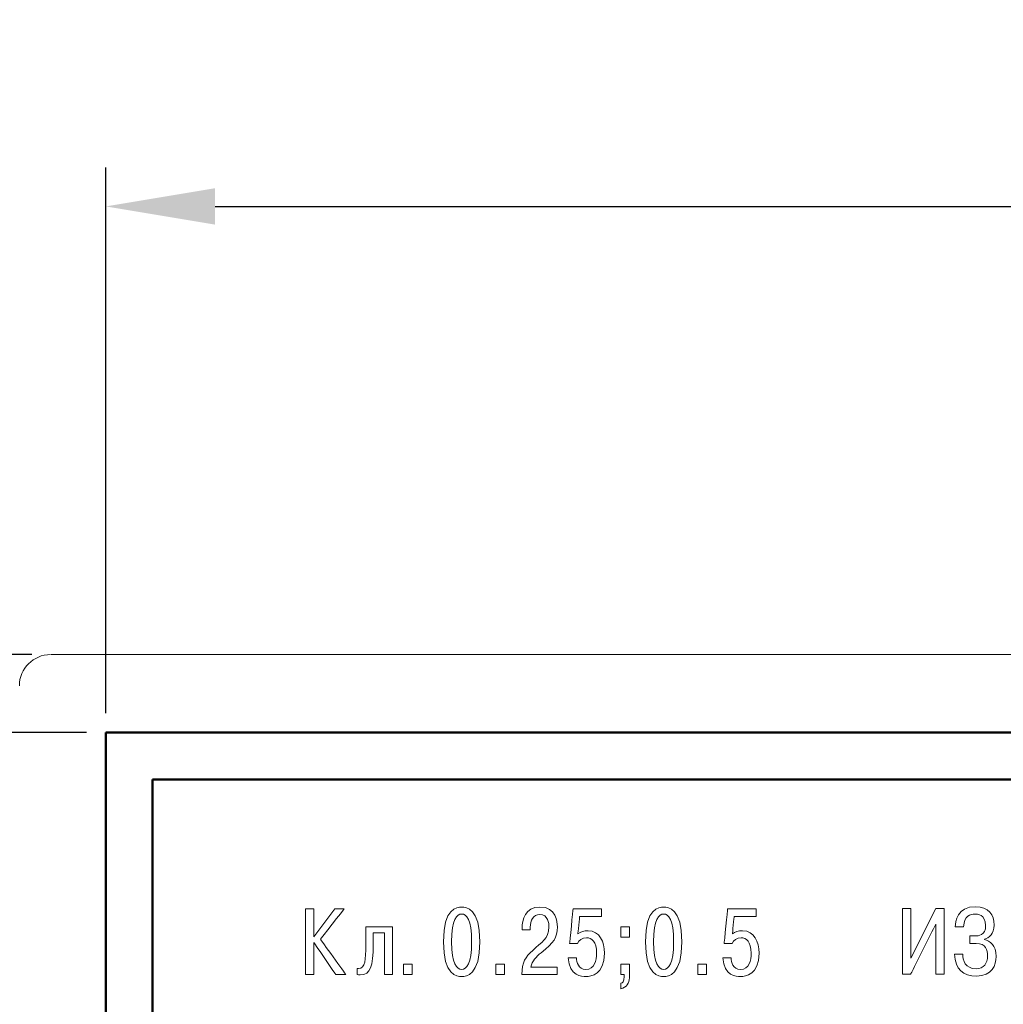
# Model space of a CAD drawing. Header units: millimetres. Extents: x 0 to 420, y 0 to 297.
# Tile 23 of 31: x 61 to 93, y 220 to 252. Entities that reach past the tile are written whole.
import ezdxf
from ezdxf.lldxf.tags import DXFTag

# ---------------------------------------------------------------- set-up
doc = ezdxf.new("R2010")
doc.units = ezdxf.units.MM
doc.layers.get('0').update_dxf_attribs({"color": 255})
doc.layers.add('dim', color=251, linetype='Continuous')
doc.layers.add('main', color=5, linetype='Continuous', lineweight=50)
doc.styles.get("Standard").update_dxf_attribs({"font": 'win_eskd.shx', "width": 0.8, "oblique": 15})
tags = doc.linetypes.add('New Line6', pattern=[0.5, 0.2, -0.3]).pattern_tags.tags
tags[6:7] = [DXFTag(74, 4), DXFTag(75, 0), DXFTag(340, '0'), DXFTag(46, 1.0), DXFTag(50, 0.0), DXFTag(44, 0.0), DXFTag(45, 0.0)]
tags[4:5] = [DXFTag(74, 4), DXFTag(75, 0), DXFTag(340, '0'), DXFTag(46, 1.0), DXFTag(50, 0.0), DXFTag(44, 0.0), DXFTag(45, 0.0)]
doc.dimstyles.new('ISO-25', dxfattribs={"dimtxt": 3.5, "dimasz": 3.5, "dimexe": 1.25, "dimexo": 0.625, "dimtad": 1, "dimtxsty": 'Standard', "dimcen": 2.5, "dimadec": 0, "dimazin": 0, "dimtfac": 1, "dimtmove": 0, "dimatfit": 3, "dimfxl": 1, "dimarcsym": 0})

# ---------------------------------------------------------------- blocks, each defined once
blk = doc.blocks.new('*D1')
at = {"layer": 'Defpoints', "color": 0, "transparency": 16777216}
for p in [(159.991, 245.532), (63.991, 228.673), (159.991, 228.673)]:
    blk.add_point(p, dxfattribs=at)
at = {"layer": 'dim', "color": 0, "lineweight": -2, "transparency": 16777216}
for p, q in [((63.991, 229.298), (63.991, 246.782)), ((159.991, 229.298), (159.991, 246.782)), ((67.491, 245.532), (156.491, 245.532))]:
    blk.add_line(p, q, dxfattribs=at)
at = {"layer": 'dim', "color": 0, "transparency": 16777216}
for points in [[(67.491, 246.115), (67.491, 244.948), (63.991, 245.532)], [(156.491, 246.115), (156.491, 244.948), (159.991, 245.532)]]:
    blk.add_solid(points, dxfattribs=at)
at = {"layer": 'dim', "color": 0, "transparency": 16777216, "insert": (111.991, 247.907), "char_height": 3.5, "attachment_point": 5}
blk.add_mtext('96', dxfattribs=at)
blk = doc.blocks.new('*D2')
at = {"layer": 'Defpoints', "color": 0, "transparency": 16777216}
for p in [(52.052, 228.673), (63.991, 228.673), (63.991, 180.673)]:
    blk.add_point(p, dxfattribs=at)
at = {"layer": 'dim', "color": 0, "lineweight": -2, "transparency": 16777216}
for p, q in [((63.366, 228.673), (50.802, 228.673)), ((52.052, 184.173), (52.052, 225.173)), ((63.366, 180.673), (50.802, 180.673))]:
    blk.add_line(p, q, dxfattribs=at)
at = {"layer": 'dim', "color": 0, "transparency": 16777216}
for points in [[(51.469, 225.173), (52.636, 225.173), (52.052, 228.673)], [(51.469, 184.173), (52.636, 184.173), (52.052, 180.673)]]:
    blk.add_solid(points, dxfattribs=at)
at = {"layer": 'dim', "color": 0, "transparency": 16777216, "insert": (49.677, 204.673), "char_height": 3.5, "attachment_point": 5, "rotation": 90}
blk.add_mtext('48', dxfattribs=at)
blk = doc.blocks.new('*D29')
at = {"layer": 'Defpoints', "color": 0, "transparency": 16777216}
for p in [(58.47, 252.973), (58.47, 208.923), (165.511, 208.923)]:
    blk.add_point(p, dxfattribs=at)
at = {"layer": 'dim', "color": 0, "lineweight": -2, "transparency": 16777216}
for p, q in [((58.47, 209.548), (58.47, 254.223)), ((165.511, 209.548), (165.511, 254.223)), ((162.011, 252.973), (61.97, 252.973))]:
    blk.add_line(p, q, dxfattribs=at)
at = {"layer": 'dim', "color": 0, "transparency": 16777216}
for points in [[(61.97, 253.557), (61.97, 252.39), (58.47, 252.973)], [(162.011, 253.557), (162.011, 252.39), (165.511, 252.973)]]:
    blk.add_solid(points, dxfattribs=at)
at = {"layer": 'dim', "color": 0, "transparency": 16777216, "insert": (111.991, 255.348), "char_height": 3.5, "attachment_point": 5}
blk.add_mtext('108', dxfattribs=at)
blk = doc.blocks.new('*D30')
at = {"layer": 'Defpoints', "color": 0, "transparency": 16777216}
for p in [(62.241, 231.173), (43.778, 178.173), (62.241, 178.173)]:
    blk.add_point(p, dxfattribs=at)
at = {"layer": 'dim', "color": 0, "lineweight": -2, "transparency": 16777216}
for p, q in [((61.616, 231.173), (42.528, 231.173)), ((43.778, 227.673), (43.778, 181.673)), ((61.616, 178.173), (42.528, 178.173))]:
    blk.add_line(p, q, dxfattribs=at)
at = {"layer": 'dim', "color": 0, "transparency": 16777216}
for points in [[(43.194, 227.673), (44.361, 227.673), (43.778, 231.173)], [(43.194, 181.673), (44.361, 181.673), (43.778, 178.173)]]:
    blk.add_solid(points, dxfattribs=at)
at = {"layer": 'dim', "color": 0, "transparency": 16777216, "insert": (41.403, 204.673), "char_height": 3.5, "attachment_point": 5, "rotation": 90}
blk.add_mtext('53', dxfattribs=at)

msp = doc.modelspace()

# ---------------------------------------------------------------- linework, layer by layer
at = {"color": 7, "linetype": 'New Line6', "lineweight": 15, "ltscale": 5}
msp.add_line((161.741, 231.173), (62.241, 231.173), dxfattribs=at)
msp.add_arc((62.22, 230.173), 1, 90, 180, dxfattribs=at)
at = {"lineweight": 9}
for points, knots in [([(75.391, 223.085), (75.391, 223.085), (75.247, 223.085), (74.807, 223.055), (74.807, 221.973), (74.807, 221.973), (74.807, 220.89), (75.247, 220.86), (75.391, 220.86)], [0.4, 0.4, 0.4, 0.4, 0.4, 0.6, 0.6, 0.6, 0.6, 1, 1, 1, 1]), ([(75.976, 221.973), (75.976, 221.973), (75.976, 223.055), (75.535, 223.085), (75.391, 223.085)], [0.2, 0.2, 0.2, 0.2, 0.2, 0.4, 0.4, 0.4, 0.4]), ([(77.9, 223.085), (77.9, 223.085), (77.418, 223.085), (77.328, 222.663), (77.328, 222.417)], [0.26666667, 0.26666667, 0.26666667, 0.26666667, 0.26666668, 0.33333333, 0.33333333, 0.33333333, 0.33333333]), ([(78.458, 222.45), (78.458, 222.45), (78.458, 222.612), (78.422, 223.085), (77.9, 223.085)], [0.2, 0.2, 0.2, 0.2, 0.20000001, 0.26666667, 0.26666667, 0.26666667, 0.26666667]), ([(81.864, 223.085), (81.864, 223.085), (81.72, 223.085), (81.279, 223.055), (81.279, 221.973), (81.279, 221.973), (81.279, 220.89), (81.72, 220.86), (81.864, 220.86)], [0.4, 0.4, 0.4, 0.4, 0.4, 0.6, 0.6, 0.6, 0.6, 1, 1, 1, 1]), ([(82.448, 221.973), (82.448, 221.973), (82.448, 223.055), (82.008, 223.085), (81.864, 223.085)], [0.2, 0.2, 0.2, 0.2, 0.2, 0.4, 0.4, 0.4, 0.4]), ([(89.785, 223.033), (89.785, 223.033), (89.785, 223.033), (89.518, 223.033), (89.518, 223.033)], [0.09090909, 0.09090909, 0.09090909, 0.09090909, 0.0909091, 0.18181818, 0.18181818, 0.18181818, 0.18181818]), ([(89.518, 223.033), (89.518, 223.033), (89.518, 223.033), (89.518, 220.934), (89.518, 220.934)], [0.18181818, 0.18181818, 0.18181818, 0.18181818, 0.18181819, 0.27272727, 0.27272727, 0.27272727, 0.27272727]), ([(90.586, 223.033), (90.586, 223.033), (90.586, 223.033), (89.785, 221.443), (89.785, 221.443)], [0.8181818, 0.8181818, 0.8181818, 0.8181818, 0.8181818, 1, 1, 1, 1]), ([(90.85, 223.033), (90.85, 223.033), (90.85, 223.033), (90.586, 223.033), (90.586, 223.033)], [0.72727273, 0.72727273, 0.72727273, 0.72727273, 0.72727274, 0.81818182, 0.81818182, 0.81818182, 0.81818182]), ([(90.85, 220.934), (90.85, 220.934), (90.85, 220.934), (90.85, 223.033), (90.85, 223.033)], [0.63636364, 0.63636364, 0.63636364, 0.63636364, 0.63636365, 0.72727273, 0.72727273, 0.72727273, 0.72727273]), ([(91.857, 223.096), (91.857, 223.096), (91.264, 223.096), (91.21, 222.622), (91.207, 222.451)], [0.31578947, 0.31578947, 0.31578947, 0.31578947, 0.31578948, 0.36842105, 0.36842105, 0.36842105, 0.36842105]), ([(92.454, 222.508), (92.454, 222.508), (92.454, 222.835), (92.277, 223.096), (91.857, 223.096)], [0.26315789, 0.26315789, 0.26315789, 0.26315789, 0.2631579, 0.31578947, 0.31578947, 0.31578947, 0.31578947]), ([(70.654, 223.022), (70.654, 223.022), (70.654, 223.022), (70.387, 223.022), (70.387, 223.022)], [0.08333333, 0.08333333, 0.08333333, 0.08333333, 0.08333334, 0.16666667, 0.16666667, 0.16666667, 0.16666667]), ([(70.387, 223.022), (70.387, 223.022), (70.387, 223.022), (70.387, 220.923), (70.387, 220.923)], [0.16666667, 0.16666667, 0.16666667, 0.16666667, 0.16666668, 0.25, 0.25, 0.25, 0.25]), ([(71.326, 223.022), (71.326, 223.022), (71.326, 223.022), (70.654, 222.129), (70.654, 222.129)], [0.8333333, 0.8333333, 0.8333333, 0.8333333, 0.8333333, 1, 1, 1, 1]), ([(70.867, 222.051), (70.867, 222.051), (70.867, 222.051), (71.626, 223.022), (71.626, 223.022)], [0.66666667, 0.66666667, 0.66666667, 0.66666667, 0.66666668, 0.75, 0.75, 0.75, 0.75]), ([(71.626, 223.022), (71.626, 223.022), (71.626, 223.022), (71.326, 223.022), (71.326, 223.022)], [0.75, 0.75, 0.75, 0.75, 0.75000001, 0.83333333, 0.83333333, 0.83333333, 0.83333333]), ([(75.07, 221.973), (75.07, 221.973), (75.07, 222.69), (75.238, 222.86), (75.391, 222.86)], [0.2, 0.2, 0.2, 0.2, 0.2, 0.4, 0.4, 0.4, 0.4]), ([(75.391, 222.86), (75.391, 222.86), (75.544, 222.86), (75.712, 222.69), (75.712, 221.973), (75.712, 221.973), (75.712, 221.256), (75.544, 221.085), (75.391, 221.085)], [0.4, 0.4, 0.4, 0.4, 0.4, 0.6, 0.6, 0.6, 0.6, 1, 1, 1, 1]), ([(77.589, 222.444), (77.589, 222.444), (77.589, 222.645), (77.679, 222.848), (77.891, 222.848), (77.891, 222.848), (78.161, 222.848), (78.188, 222.555), (78.188, 222.447), (78.188, 222.447), (78.188, 222.066), (77.948, 221.967), (77.667, 221.697)], [0.5333333, 0.5333333, 0.5333333, 0.5333333, 0.5333333, 0.6, 0.6, 0.6, 0.6, 0.6666667, 0.6666667, 0.6666667, 0.6666667, 0.7333333, 0.7333333, 0.7333333, 0.7333333]), ([(78.962, 223.022), (78.962, 223.022), (78.962, 223.022), (78.851, 221.916), (78.851, 221.916)], [0.5, 0.5, 0.5, 0.5, 0.50000001, 0.5625, 0.5625, 0.5625, 0.5625]), ([(79.876, 223.022), (79.876, 223.022), (79.876, 223.022), (78.962, 223.022), (78.962, 223.022)], [0.4375, 0.4375, 0.4375, 0.4375, 0.43750001, 0.5, 0.5, 0.5, 0.5]), ([(79.115, 222.222), (79.115, 222.222), (79.115, 222.222), (79.172, 222.785), (79.172, 222.785)], [0.25, 0.25, 0.25, 0.25, 0.25000001, 0.3125, 0.3125, 0.3125, 0.3125]), ([(79.172, 222.785), (79.172, 222.785), (79.172, 222.785), (79.876, 222.785), (79.876, 222.785)], [0.3125, 0.3125, 0.3125, 0.3125, 0.31250001, 0.375, 0.375, 0.375, 0.375]), ([(79.876, 222.785), (79.876, 222.785), (79.876, 222.785), (79.876, 223.022), (79.876, 223.022)], [0.375, 0.375, 0.375, 0.375, 0.37500001, 0.4375, 0.4375, 0.4375, 0.4375]), ([(81.543, 221.973), (81.543, 221.973), (81.543, 222.69), (81.711, 222.86), (81.864, 222.86)], [0.2, 0.2, 0.2, 0.2, 0.2, 0.4, 0.4, 0.4, 0.4]), ([(81.864, 222.86), (81.864, 222.86), (82.017, 222.86), (82.184, 222.69), (82.184, 221.973), (82.184, 221.973), (82.184, 221.256), (82.017, 221.085), (81.864, 221.085)], [0.4, 0.4, 0.4, 0.4, 0.4, 0.6, 0.6, 0.6, 0.6, 1, 1, 1, 1]), ([(83.914, 223.022), (83.914, 223.022), (83.914, 223.022), (83.803, 221.916), (83.803, 221.916)], [0.5, 0.5, 0.5, 0.5, 0.50000001, 0.5625, 0.5625, 0.5625, 0.5625]), ([(84.829, 223.022), (84.829, 223.022), (84.829, 223.022), (83.914, 223.022), (83.914, 223.022)], [0.4375, 0.4375, 0.4375, 0.4375, 0.43750001, 0.5, 0.5, 0.5, 0.5]), ([(84.067, 222.222), (84.067, 222.222), (84.067, 222.222), (84.124, 222.785), (84.124, 222.785)], [0.25, 0.25, 0.25, 0.25, 0.25000001, 0.3125, 0.3125, 0.3125, 0.3125]), ([(84.124, 222.785), (84.124, 222.785), (84.124, 222.785), (84.829, 222.785), (84.829, 222.785)], [0.3125, 0.3125, 0.3125, 0.3125, 0.31250001, 0.375, 0.375, 0.375, 0.375]), ([(84.829, 222.785), (84.829, 222.785), (84.829, 222.785), (84.829, 223.022), (84.829, 223.022)], [0.375, 0.375, 0.375, 0.375, 0.37500001, 0.4375, 0.4375, 0.4375, 0.4375]), ([(91.473, 222.451), (91.473, 222.451), (91.494, 222.811), (91.692, 222.859), (91.839, 222.859)], [0.42105263, 0.42105263, 0.42105263, 0.42105263, 0.42105264, 0.47368421, 0.47368421, 0.47368421, 0.47368421]), ([(91.839, 222.859), (91.839, 222.859), (91.914, 222.859), (92.181, 222.853), (92.181, 222.49), (92.181, 222.49), (92.181, 222.169), (91.941, 222.157), (91.857, 222.157)], [0.4736842, 0.4736842, 0.4736842, 0.4736842, 0.4736842, 0.5263158, 0.5263158, 0.5263158, 0.5263158, 0.5789474, 0.5789474, 0.5789474, 0.5789474]), ([(73.173, 222.447), (73.173, 222.447), (73.173, 222.447), (72.318, 222.447), (72.318, 222.447)], [0.8461538, 0.8461538, 0.8461538, 0.8461538, 0.8461539, 1, 1, 1, 1]), ([(73.173, 220.923), (73.173, 220.923), (73.173, 220.923), (73.173, 222.447), (73.173, 222.447)], [0.76923077, 0.76923077, 0.76923077, 0.76923077, 0.76923078, 0.84615385, 0.84615385, 0.84615385, 0.84615385]), ([(77.328, 222.417), (77.328, 222.417), (77.328, 222.417), (77.328, 222.354), (77.328, 222.354)], [0.33333333, 0.33333333, 0.33333333, 0.33333333, 0.33333334, 0.4, 0.4, 0.4, 0.4]), ([(77.589, 222.354), (77.589, 222.354), (77.589, 222.354), (77.589, 222.444), (77.589, 222.444)], [0.46666667, 0.46666667, 0.46666667, 0.46666667, 0.46666668, 0.53333333, 0.53333333, 0.53333333, 0.53333333]), ([(77.936, 221.619), (77.936, 221.619), (78.35, 221.964), (78.458, 222.087), (78.458, 222.45)], [0.13333333, 0.13333333, 0.13333333, 0.13333333, 0.13333334, 0.2, 0.2, 0.2, 0.2]), ([(80.764, 222.447), (80.764, 222.447), (80.764, 222.447), (80.488, 222.447), (80.488, 222.447)], [0.4, 0.4, 0.4, 0.4, 0.4, 0.6, 0.6, 0.6, 0.6]), ([(80.488, 222.447), (80.488, 222.447), (80.488, 222.447), (80.488, 222.12), (80.488, 222.12)], [0.6, 0.6, 0.6, 0.6, 0.6, 1, 1, 1, 1]), ([(80.764, 222.12), (80.764, 222.12), (80.764, 222.12), (80.764, 222.447), (80.764, 222.447)], [0.2, 0.2, 0.2, 0.2, 0.2, 0.4, 0.4, 0.4, 0.4]), ([(89.779, 220.934), (89.779, 220.934), (89.779, 220.934), (90.583, 222.535), (90.583, 222.535)], [0.36363636, 0.36363636, 0.36363636, 0.36363636, 0.36363637, 0.45454545, 0.45454545, 0.45454545, 0.45454545]), ([(90.583, 222.535), (90.583, 222.535), (90.583, 222.535), (90.583, 220.934), (90.583, 220.934)], [0.45454545, 0.45454545, 0.45454545, 0.45454545, 0.45454546, 0.54545455, 0.54545455, 0.54545455, 0.54545455]), ([(91.207, 222.451), (91.207, 222.451), (91.207, 222.451), (91.473, 222.451), (91.473, 222.451)], [0.36842105, 0.36842105, 0.36842105, 0.36842105, 0.36842106, 0.42105263, 0.42105263, 0.42105263, 0.42105263]), ([(92.139, 222.055), (92.139, 222.055), (92.292, 222.094), (92.454, 222.223), (92.454, 222.508)], [0.21052632, 0.21052632, 0.21052632, 0.21052632, 0.21052633, 0.26315789, 0.26315789, 0.26315789, 0.26315789]), ([(72.558, 221.874), (72.558, 221.874), (72.558, 221.874), (72.558, 222.261), (72.558, 222.261)], [0.46153846, 0.46153846, 0.46153846, 0.46153846, 0.46153847, 0.53846154, 0.53846154, 0.53846154, 0.53846154]), ([(72.558, 222.261), (72.558, 222.261), (72.558, 222.261), (72.924, 222.261), (72.924, 222.261)], [0.53846154, 0.53846154, 0.53846154, 0.53846154, 0.53846155, 0.61538462, 0.61538462, 0.61538462, 0.61538462]), ([(72.924, 222.261), (72.924, 222.261), (72.924, 222.261), (72.924, 220.923), (72.924, 220.923)], [0.61538462, 0.61538462, 0.61538462, 0.61538462, 0.61538463, 0.69230769, 0.69230769, 0.69230769, 0.69230769]), ([(77.328, 222.354), (77.328, 222.354), (77.328, 222.354), (77.589, 222.354), (77.589, 222.354)], [0.4, 0.4, 0.4, 0.4, 0.40000001, 0.46666667, 0.46666667, 0.46666667, 0.46666667]), ([(79.103, 221.916), (79.103, 221.916), (79.145, 222.027), (79.259, 222.099), (79.39, 222.099), (79.39, 222.099), (79.558, 222.099), (79.714, 221.973), (79.714, 221.604), (79.714, 221.604), (79.714, 221.379), (79.66, 221.085), (79.369, 221.085), (79.369, 221.085), (79.136, 221.085), (79.07, 221.319), (79.07, 221.46)], [0.625, 0.625, 0.625, 0.625, 0.625, 0.6875, 0.6875, 0.6875, 0.6875, 0.75, 0.75, 0.75, 0.75, 0.8125, 0.8125, 0.8125, 0.8125, 0.875, 0.875, 0.875, 0.875]), ([(79.441, 222.324), (79.441, 222.324), (79.303, 222.324), (79.208, 222.291), (79.115, 222.222)], [0.1875, 0.1875, 0.1875, 0.1875, 0.18750001, 0.25, 0.25, 0.25, 0.25]), ([(79.969, 221.607), (79.969, 221.607), (79.969, 221.967), (79.813, 222.324), (79.441, 222.324)], [0.125, 0.125, 0.125, 0.125, 0.12500001, 0.1875, 0.1875, 0.1875, 0.1875]), ([(84.055, 221.916), (84.055, 221.916), (84.097, 222.027), (84.211, 222.099), (84.343, 222.099), (84.343, 222.099), (84.511, 222.099), (84.667, 221.973), (84.667, 221.604), (84.667, 221.604), (84.667, 221.379), (84.613, 221.085), (84.322, 221.085), (84.322, 221.085), (84.088, 221.085), (84.022, 221.319), (84.022, 221.46)], [0.625, 0.625, 0.625, 0.625, 0.625, 0.6875, 0.6875, 0.6875, 0.6875, 0.75, 0.75, 0.75, 0.75, 0.8125, 0.8125, 0.8125, 0.8125, 0.875, 0.875, 0.875, 0.875]), ([(84.394, 222.324), (84.394, 222.324), (84.256, 222.324), (84.16, 222.291), (84.067, 222.222)], [0.1875, 0.1875, 0.1875, 0.1875, 0.18750001, 0.25, 0.25, 0.25, 0.25]), ([(84.922, 221.607), (84.922, 221.607), (84.922, 221.967), (84.766, 222.324), (84.394, 222.324)], [0.125, 0.125, 0.125, 0.125, 0.12500001, 0.1875, 0.1875, 0.1875, 0.1875]), ([(91.857, 222.157), (91.857, 222.157), (91.857, 222.157), (91.671, 222.157), (91.671, 222.157)], [0.57894737, 0.57894737, 0.57894737, 0.57894737, 0.57894738, 0.63157895, 0.63157895, 0.63157895, 0.63157895]), ([(91.671, 222.157), (91.671, 222.157), (91.671, 222.157), (91.671, 221.92), (91.671, 221.92)], [0.63157895, 0.63157895, 0.63157895, 0.63157895, 0.63157896, 0.68421053, 0.68421053, 0.68421053, 0.68421053]), ([(70.654, 220.923), (70.654, 220.923), (70.654, 220.923), (70.654, 221.949), (70.654, 221.949)], [0.33333333, 0.33333333, 0.33333333, 0.33333333, 0.33333334, 0.41666667, 0.41666667, 0.41666667, 0.41666667]), ([(70.654, 221.949), (70.654, 221.949), (70.654, 221.949), (71.356, 220.923), (71.356, 220.923)], [0.41666667, 0.41666667, 0.41666667, 0.41666667, 0.41666668, 0.5, 0.5, 0.5, 0.5]), ([(71.677, 220.923), (71.677, 220.923), (71.677, 220.923), (70.867, 222.051), (70.867, 222.051)], [0.58333333, 0.58333333, 0.58333333, 0.58333333, 0.58333334, 0.66666667, 0.66666667, 0.66666667, 0.66666667]), ([(72.318, 221.874), (72.318, 221.874), (72.318, 221.397), (72.306, 221.112), (72.087, 221.112)], [0.07692308, 0.07692308, 0.07692308, 0.07692308, 0.07692309, 0.15384615, 0.15384615, 0.15384615, 0.15384615]), ([(72.144, 220.914), (72.144, 220.914), (72.477, 220.914), (72.558, 221.19), (72.558, 221.874)], [0.38461538, 0.38461538, 0.38461538, 0.38461538, 0.38461539, 0.46153846, 0.46153846, 0.46153846, 0.46153846]), ([(78.851, 221.916), (78.851, 221.916), (78.851, 221.916), (79.103, 221.916), (79.103, 221.916)], [0.5625, 0.5625, 0.5625, 0.5625, 0.56250001, 0.625, 0.625, 0.625, 0.625]), ([(83.803, 221.916), (83.803, 221.916), (83.803, 221.916), (84.055, 221.916), (84.055, 221.916)], [0.5625, 0.5625, 0.5625, 0.5625, 0.56250001, 0.625, 0.625, 0.625, 0.625]), ([(91.875, 221.92), (91.875, 221.92), (92.196, 221.92), (92.244, 221.695), (92.244, 221.524), (92.244, 221.524), (92.244, 221.275), (92.118, 221.108), (91.872, 221.108), (91.872, 221.108), (91.524, 221.108), (91.449, 221.377), (91.446, 221.578)], [0.7368421, 0.7368421, 0.7368421, 0.7368421, 0.7368421, 0.7894737, 0.7894737, 0.7894737, 0.7894737, 0.8421053, 0.8421053, 0.8421053, 0.8421053, 0.8947368, 0.8947368, 0.8947368, 0.8947368]), ([(91.671, 221.92), (91.671, 221.92), (91.671, 221.92), (91.875, 221.92), (91.875, 221.92)], [0.68421053, 0.68421053, 0.68421053, 0.68421053, 0.68421054, 0.73684211, 0.73684211, 0.73684211, 0.73684211]), ([(92.139, 222.043), (92.139, 222.043), (92.139, 222.043), (92.139, 222.055), (92.139, 222.055)], [0.15789474, 0.15789474, 0.15789474, 0.15789474, 0.15789475, 0.21052632, 0.21052632, 0.21052632, 0.21052632]), ([(92.517, 221.497), (92.517, 221.497), (92.517, 221.86), (92.325, 221.998), (92.139, 222.043)], [0.10526316, 0.10526316, 0.10526316, 0.10526316, 0.10526317, 0.15789474, 0.15789474, 0.15789474, 0.15789474]), ([(77.667, 221.697), (77.667, 221.697), (77.436, 221.475), (77.325, 221.325), (77.322, 220.923)], [0.73333333, 0.73333333, 0.73333333, 0.73333333, 0.73333334, 0.8, 0.8, 0.8, 0.8]), ([(77.61, 221.16), (77.61, 221.16), (77.649, 221.361), (77.78, 221.49), (77.936, 221.619)], [0.06666667, 0.06666667, 0.06666667, 0.06666667, 0.06666668, 0.13333333, 0.13333333, 0.13333333, 0.13333333]), ([(79.07, 221.46), (79.07, 221.46), (79.07, 221.46), (78.806, 221.46), (78.806, 221.46)], [0.875, 0.875, 0.875, 0.875, 0.875, 1, 1, 1, 1]), ([(79.369, 220.86), (79.369, 220.86), (79.537, 220.86), (79.969, 220.908), (79.969, 221.607)], [0.0625, 0.0625, 0.0625, 0.0625, 0.06250001, 0.125, 0.125, 0.125, 0.125]), ([(84.022, 221.46), (84.022, 221.46), (84.022, 221.46), (83.758, 221.46), (83.758, 221.46)], [0.875, 0.875, 0.875, 0.875, 0.875, 1, 1, 1, 1]), ([(84.322, 220.86), (84.322, 220.86), (84.49, 220.86), (84.922, 220.908), (84.922, 221.607)], [0.0625, 0.0625, 0.0625, 0.0625, 0.06250001, 0.125, 0.125, 0.125, 0.125]), ([(91.18, 221.578), (91.21, 221.084), (91.452, 220.87), (91.887, 220.87), (91.887, 220.87), (92.394, 220.87), (92.517, 221.219), (92.517, 221.497)], [0, 0, 0, 0, 0.0526316, 0.0526316, 0.0526316, 0.0526316, 0.1052632, 0.1052632, 0.1052632, 0.1052632]), ([(91.446, 221.578), (91.446, 221.578), (91.446, 221.578), (91.18, 221.578), (91.18, 221.578)], [0.8947368, 0.8947368, 0.8947368, 0.8947368, 0.8947369, 1, 1, 1, 1]), ([(73.802, 221.25), (73.802, 221.25), (73.802, 221.25), (73.526, 221.25), (73.526, 221.25)], [0.4, 0.4, 0.4, 0.4, 0.4, 0.6, 0.6, 0.6, 0.6]), ([(73.526, 221.25), (73.526, 221.25), (73.526, 221.25), (73.526, 220.923), (73.526, 220.923)], [0.6, 0.6, 0.6, 0.6, 0.6, 1, 1, 1, 1]), ([(73.802, 220.923), (73.802, 220.923), (73.802, 220.923), (73.802, 221.25), (73.802, 221.25)], [0.2, 0.2, 0.2, 0.2, 0.2, 0.4, 0.4, 0.4, 0.4]), ([(76.767, 221.25), (76.767, 221.25), (76.767, 221.25), (76.491, 221.25), (76.491, 221.25)], [0.4, 0.4, 0.4, 0.4, 0.4, 0.6, 0.6, 0.6, 0.6]), ([(76.491, 221.25), (76.491, 221.25), (76.491, 221.25), (76.491, 220.923), (76.491, 220.923)], [0.6, 0.6, 0.6, 0.6, 0.6, 1, 1, 1, 1]), ([(76.767, 220.923), (76.767, 220.923), (76.767, 220.923), (76.767, 221.25), (76.767, 221.25)], [0.2, 0.2, 0.2, 0.2, 0.2, 0.4, 0.4, 0.4, 0.4]), ([(78.452, 220.923), (78.452, 220.923), (78.452, 220.923), (78.452, 221.16), (78.452, 221.16)], [0.8666667, 0.8666667, 0.8666667, 0.8666667, 0.8666667, 1, 1, 1, 1]), ([(80.764, 221.25), (80.764, 221.25), (80.764, 221.25), (80.488, 221.25), (80.488, 221.25)], [0.7777778, 0.7777778, 0.7777778, 0.7777778, 0.7777778, 1, 1, 1, 1]), ([(80.764, 220.821), (80.764, 220.821), (80.764, 220.821), (80.764, 221.25), (80.764, 221.25)], [0.6666667, 0.6666667, 0.6666667, 0.6666667, 0.6666667, 0.7777778, 0.7777778, 0.7777778, 0.7777778]), ([(83.24, 221.25), (83.24, 221.25), (83.24, 221.25), (82.964, 221.25), (82.964, 221.25)], [0.4, 0.4, 0.4, 0.4, 0.4, 0.6, 0.6, 0.6, 0.6]), ([(82.964, 221.25), (82.964, 221.25), (82.964, 221.25), (82.964, 220.923), (82.964, 220.923)], [0.6, 0.6, 0.6, 0.6, 0.6, 1, 1, 1, 1]), ([(83.24, 220.923), (83.24, 220.923), (83.24, 220.923), (83.24, 221.25), (83.24, 221.25)], [0.2, 0.2, 0.2, 0.2, 0.2, 0.4, 0.4, 0.4, 0.4]), ([(70.387, 220.923), (70.387, 220.923), (70.387, 220.923), (70.654, 220.923), (70.654, 220.923)], [0.25, 0.25, 0.25, 0.25, 0.25000001, 0.33333333, 0.33333333, 0.33333333, 0.33333333]), ([(71.356, 220.923), (71.356, 220.923), (71.356, 220.923), (71.677, 220.923), (71.677, 220.923)], [0.5, 0.5, 0.5, 0.5, 0.50000001, 0.58333333, 0.58333333, 0.58333333, 0.58333333]), ([(72.087, 221.112), (72.087, 221.112), (72.072, 221.112), (72.054, 221.115), (72.039, 221.118)], [0.15384615, 0.15384615, 0.15384615, 0.15384615, 0.15384616, 0.23076923, 0.23076923, 0.23076923, 0.23076923]), ([(72.039, 221.118), (72.039, 221.118), (72.039, 221.118), (72.039, 220.926), (72.039, 220.926)], [0.23076923, 0.23076923, 0.23076923, 0.23076923, 0.23076924, 0.30769231, 0.30769231, 0.30769231, 0.30769231]), ([(72.039, 220.926), (72.039, 220.926), (72.075, 220.917), (72.108, 220.914), (72.144, 220.914)], [0.30769231, 0.30769231, 0.30769231, 0.30769231, 0.30769232, 0.38461538, 0.38461538, 0.38461538, 0.38461538]), ([(72.924, 220.923), (72.924, 220.923), (72.924, 220.923), (73.173, 220.923), (73.173, 220.923)], [0.69230769, 0.69230769, 0.69230769, 0.69230769, 0.6923077, 0.76923077, 0.76923077, 0.76923077, 0.76923077]), ([(77.322, 220.923), (77.322, 220.923), (77.322, 220.923), (78.452, 220.923), (78.452, 220.923)], [0.8, 0.8, 0.8, 0.8, 0.80000001, 0.86666667, 0.86666667, 0.86666667, 0.86666667]), ([(80.488, 220.923), (80.488, 220.923), (80.488, 220.923), (80.602, 220.923), (80.602, 220.923)], [0.1111111, 0.1111111, 0.1111111, 0.1111111, 0.1111111, 0.2222222, 0.2222222, 0.2222222, 0.2222222]), ([(80.602, 220.854), (80.602, 220.854), (80.602, 220.689), (80.545, 220.653), (80.488, 220.641)], [0.3333333, 0.3333333, 0.3333333, 0.3333333, 0.3333333, 0.4444444, 0.4444444, 0.4444444, 0.4444444]), ([(80.602, 220.923), (80.602, 220.923), (80.602, 220.923), (80.602, 220.854), (80.602, 220.854)], [0.2222222, 0.2222222, 0.2222222, 0.2222222, 0.2222222, 0.3333333, 0.3333333, 0.3333333, 0.3333333]), ([(89.518, 220.934), (89.518, 220.934), (89.518, 220.934), (89.779, 220.934), (89.779, 220.934)], [0.27272727, 0.27272727, 0.27272727, 0.27272727, 0.27272728, 0.36363636, 0.36363636, 0.36363636, 0.36363636]), ([(90.583, 220.934), (90.583, 220.934), (90.583, 220.934), (90.85, 220.934), (90.85, 220.934)], [0.54545455, 0.54545455, 0.54545455, 0.54545455, 0.54545456, 0.63636364, 0.63636364, 0.63636364, 0.63636364]), ([(80.488, 220.467), (80.488, 220.467), (80.68, 220.515), (80.764, 220.638), (80.764, 220.821)], [0.5555556, 0.5555556, 0.5555556, 0.5555556, 0.5555556, 0.6666667, 0.6666667, 0.6666667, 0.6666667]), ([(80.488, 220.641), (80.488, 220.641), (80.488, 220.641), (80.488, 220.467), (80.488, 220.467)], [0.4444444, 0.4444444, 0.4444444, 0.4444444, 0.4444445, 0.5555556, 0.5555556, 0.5555556, 0.5555556])]:
    msp.add_open_spline(points, degree=3, knots=knots, dxfattribs=at)
for points in [[(89.785, 221.443), (89.785, 221.443), (89.785, 223.033), (89.785, 223.033)], [(70.654, 222.129), (70.654, 222.129), (70.654, 223.022), (70.654, 223.022)], [(72.318, 222.447), (72.318, 222.447), (72.318, 221.874), (72.318, 221.874)], [(80.488, 222.12), (80.488, 222.12), (80.764, 222.12), (80.764, 222.12)], [(75.391, 221.085), (75.238, 221.085), (75.07, 221.256), (75.07, 221.973)], [(75.391, 220.86), (75.535, 220.86), (75.976, 220.89), (75.976, 221.973)], [(81.864, 221.085), (81.711, 221.085), (81.543, 221.256), (81.543, 221.973)], [(81.864, 220.86), (82.008, 220.86), (82.448, 220.89), (82.448, 221.973)], [(78.806, 221.46), (78.842, 220.866), (79.25, 220.86), (79.369, 220.86)], [(83.758, 221.46), (83.794, 220.866), (84.202, 220.86), (84.322, 220.86)], [(78.452, 221.16), (78.452, 221.16), (77.61, 221.16), (77.61, 221.16)], [(80.488, 221.25), (80.488, 221.25), (80.488, 220.923), (80.488, 220.923)], [(73.526, 220.923), (73.526, 220.923), (73.802, 220.923), (73.802, 220.923)], [(76.491, 220.923), (76.491, 220.923), (76.767, 220.923), (76.767, 220.923)], [(82.964, 220.923), (82.964, 220.923), (83.24, 220.923), (83.24, 220.923)]]:
    msp.add_open_spline(points, degree=3, dxfattribs=at)
at = {"layer": 'main'}
for p, q in [((159.991, 228.673), (63.991, 228.673)), ((63.991, 228.673), (63.991, 180.673)), ((65.491, 227.173), (65.491, 182.173)), ((158.491, 227.173), (65.491, 227.173))]:
    msp.add_line(p, q, dxfattribs=at)

# ---------------------------------------------------------------- dimensions: what is measured, and where the dimension line sits
at = {"layer": 'dim', "color": 2}
dim = msp.add_linear_dim(base=(58.47, 252.973), p1=(165.511, 208.923), p2=(58.47, 208.923), text='108', dimstyle='ISO-25', dxfattribs=at)
dim.commit()
dim.dimension.update_dxf_attribs({"geometry": '*D29', "text_midpoint": (111.991, 255.348)})
dim = msp.add_linear_dim(base=(159.991, 245.532), p1=(63.991, 228.673), p2=(159.991, 228.673), dimstyle='ISO-25', dxfattribs=at)
dim.commit()
dim.dimension.update_dxf_attribs({"geometry": '*D1', "text_midpoint": (111.991, 247.907)})
for base, p1, p2, picture, middle in [((43.778, 178.173), (62.241, 231.173), (62.241, 178.173), '*D30', (41.403, 204.673)), ((52.052, 228.673), (63.991, 180.673), (63.991, 228.673), '*D2', (49.677, 204.673))]:
    dim = msp.add_linear_dim(base=base, p1=p1, p2=p2, angle=90, dimstyle='ISO-25', dxfattribs=at)
    dim.commit()
    dim.dimension.update_dxf_attribs({"geometry": picture, "text_midpoint": middle})

doc.saveas('drawing.dxf')
